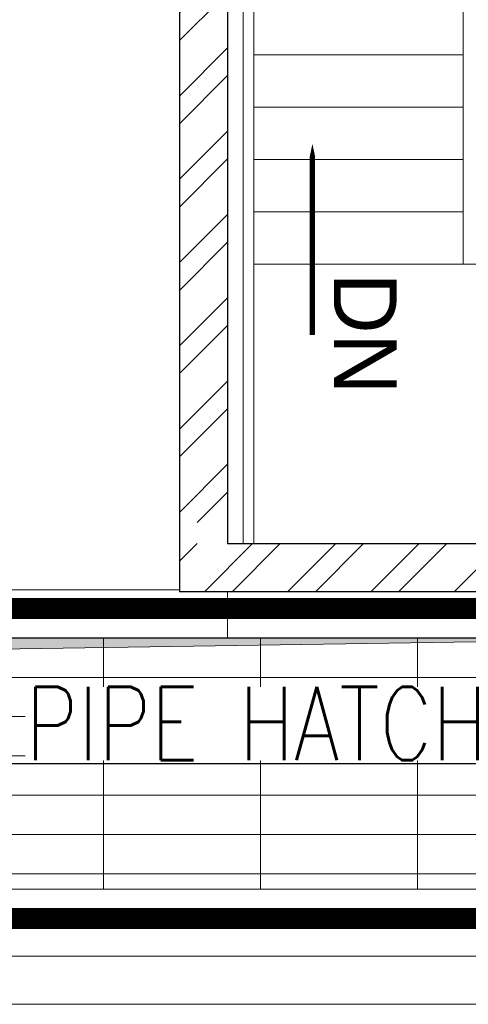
# Model space of a CAD drawing. Extents: x -287416 to 4934791, y -504132 to 1826789.
# Tile 173 of 256: x 530600 to 532743, y 162689 to 167391. Entities that reach past the tile are written whole.
import ezdxf

# ---------------------------------------------------------------- set-up
doc = ezdxf.new("R2010")
doc.units = 0
doc.header["$LTSCALE"] = 800
doc.header["$MEASUREMENT"] = 0
for name, pattern in [('CENTER', [2, 1.25, -0.25, 0.25, -0.25]), ('CENTER2', [1.125, 0.75, -0.125, 0.125, -0.125]), ('DASHDOT', [1, 0.5, -0.25, 0, -0.25])]:
    doc.linetypes.add(name, pattern=pattern)
for name, color, linetype, lineweight in [('A-REMOVABLE GRATING', 252, 'CONTINUOUS', 9), ('CONCRETE', 4, 'CONTINUOUS', 15), ('PIPE OPENING HATCH', 7, 'CONTINUOUS', 13), ('STAIR', 4, 'CONTINUOUS', 13), ('T', 3, 'CONTINUOUS', 15), ('WALL HATCH', 251, 'CONTINUOUS', 13)]:
    doc.layers.add(name, color=color, linetype=linetype, lineweight=lineweight)
for name, color, linetype in [('GRID', 8, 'CENTER'), ('REV3', 2, 'CONTINUOUS'), ('STR', 2, 'CONTINUOUS'), ('WALL', 6, 'CONTINUOUS')]:
    doc.layers.add(name, color=color, linetype=linetype)
doc.styles.add('HTX11', font='O8111901')
doc.styles.add('ROMANC', font='romanc')
doc.styles.add('S3', font='ROMANS1.SHX', dxfattribs={"width": 0.8})

msp = doc.modelspace()

# ---------------------------------------------------------------- hatches: boundary and pattern name
at = {"layer": 'A-REMOVABLE GRATING'}
h = msp.add_hatch(dxfattribs=at)
h.set_pattern_fill('GRATE', color=256, scale=6000, style=0)
h.paths.add_polyline_path([(533595.3, 163239.2), (533595.3, 163567.2), (533920.3, 163567.2), (533920.3, 164439.2), (524746.3, 164439.2), (524746.3, 163567.2), (525071.3, 163567.2), (525071.3, 163239.2)])
at = {"layer": 'PIPE OPENING HATCH'}
h = msp.add_hatch(color=5, dxfattribs=at)
h.dxf.hatch_style = 1
h.paths.add_polyline_path([(534023.3, 164439.2), (524643.3, 164439.2), (524643.3, 163239.2), (524790.7, 164297.4)])
at = {"layer": 'WALL HATCH'}
h = msp.add_hatch(dxfattribs=at)
h.set_pattern_fill('ANSI32', color=256, scale=750, style=0)
h.paths.add_polyline_path([(531593.3, 170954.2), (531593.3, 164989.2), (531363.3, 164989.2), (531363.3, 170954.2)])
h = msp.add_hatch(dxfattribs=at)
h.set_pattern_fill('ANSI32', color=256, scale=750, style=0)
h.set_pattern_definition([(45, (-5e-07, -100), (-198.87378, 198.87378), []), (45, (132.58, -100), (-198.87378, 198.87378), [])])
h.paths.add_polyline_path([(534218.3, 164659.2), (534218.3, 164889.2), (531914.8, 164889.2), (531914.8, 164659.2)])
h.paths.add_polyline_path([(531914.8, 164659.2), (531914.8, 164889.2), (531363.3, 164889.2), (531363.3, 164659.2)])

# ---------------------------------------------------------------- linework, layer by layer
at = {"layer": 'CONCRETE'}
for p, q in [((531363.3, 164669.2), (474643.3, 164669.2)), ((531593.3, 164659.2), (531593.3, 164439.2)), ((531593.3, 164439.2), (524643.3, 164439.2))]:
    msp.add_line(p, q, dxfattribs=at)
at = {"layer": 'CONCRETE', "flags": 128}
for points in [[(555933.3, 187851.8), (555933.3, 162689.2), (461733.3, 162689.2), (461733.3, 189989.2), (462218.3, 189989.2)], [(555703.3, 187749.2), (555703.3, 162919.2), (461963.3, 162919.2), (461963.3, 189759.2), (462218.3, 189759.2)]]:
    msp.add_lwpolyline(points, dxfattribs=at)
at = {"layer": 'GRID', "linetype": 'CENTER2', "ltscale": 4}
msp.add_line((530525.1, 163839.2), (570553.6, 163839.2), dxfattribs=at)
at = {"layer": 'PIPE OPENING HATCH', "color": 1, "lineweight": -2}
msp.add_line((524643.3, 164439.2), (534023.3, 164439.2), dxfattribs=at)
at = {"layer": 'PIPE OPENING HATCH', "color": 1}
msp.add_lwpolyline([(524643.3, 164439.2), (534023.3, 164439.2), (534023.3, 163239.2), (524643.3, 163239.2)], close=True, dxfattribs=at)
msp.add_lwpolyline([(524643.3, 163239.2), (524790.7, 164297.4), (534023.3, 164439.2)], dxfattribs=at)
at = {"layer": 'REV3', "linetype": 'Continuous', "flags": 128}
msp.add_lwpolyline([(531998.6, 166798.4, 0, 150, 0), (531998.6, 166443.7, 25, 25, 0), (531998.6, 165885.1, 25, 25, 0)], format="xyseb", dxfattribs=at)
at = {"layer": 'STAIR'}
for p, q in [((531668.3, 170724.2, 0), (531668.3, 164889.2, 0)), ((531718.3, 170724.2, 0), (531718.3, 164889.2, 0)), ((532718.3, 169473.2, 0), (532718.3, 166223.2, 0)), ((531718.3, 167223.2, 0), (532718.3, 167223.2, 0)), ((531718.3, 166973.2, 0), (532718.3, 166973.2, 0)), ((531718.3, 166723.2, 0), (532718.3, 166723.2, 0)), ((531718.3, 166473.2, 0), (532718.3, 166473.2, 0)), ((531718.3, 166223.2, 0), (532718.3, 166223.2, 0)), ((532718.3, 166223.2, 0), (532968.3, 166223.2, 0))]:
    msp.add_line(p, q, dxfattribs=at)
at = {"layer": 'STR', "color": 7, "linetype": 'DASHDOT', "const_width": 100}
for points in [[(524643.3, 164579.2), (533993.3, 164579.2)], [(524643.3, 163099.2), (533993.3, 163099.2)]]:
    msp.add_lwpolyline(points, dxfattribs=at)
at = {"layer": 'WALL'}
for p, q in [((531363.3, 170954.2), (531363.3, 164659.2)), ((531593.3, 170724.2), (531593.3, 164889.2)), ((531593.3, 164889.2), (534218.3, 164889.2)), ((534218.3, 164659.2), (531363.3, 164659.2))]:
    msp.add_line(p, q, dxfattribs=at)

# ---------------------------------------------------------------- texts
at = {"layer": 'T', "insert": (549085.3, 167303.5), "char_height": 300, "attachment_point": 1, "style": 'ROMANC'}
msp.add_mtext_dynamic_manual_height_columns('\\pi185.97;CUTOUT \\P\\pi643.11;FOR \\P\\pi350.26;PANEL \\P\\pi-71.172;HANDLING', width=2143.37, gutter_width=2000, heights=[0], dxfattribs=at)
at = {"layer": 'T', "insert": (494565.1, 165513.1), "char_height": 350, "width": 7987.484, "attachment_point": 1, "style": 'S3'}
msp.add_mtext('\\pi1027.1;OPENING FOR LPBP VALVES', dxfattribs=at)
at = {"layer": 'WALL', "style": 'HTX11'}
msp.add_text('DN', height=300, rotation=270, dxfattribs=at).set_placement((532100.9, 166181.9))

# ---------------------------------------------------------------- next in the draw order: texts
at = {"layer": 'T', "insert": (530627.1, 164204.5), "char_height": 350, "width": 2543.153, "attachment_point": 1, "style": 'S3', "bg_fill": 3, "box_fill_scale": 1, "bg_fill_color": 256, "bg_fill_transparency": 0}
msp.add_mtext('PIPE HATCH', dxfattribs=at)

doc.saveas('drawing.dxf')
